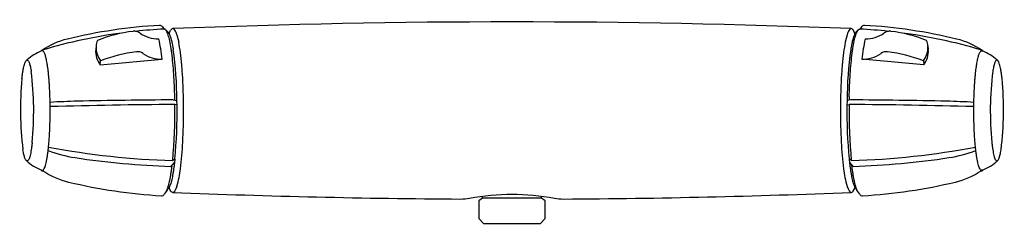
# Model space of a CAD drawing. Header units: millimetres. Extents: x -152 to 152, y -32 to 31.
import ezdxf

# ---------------------------------------------------------------- set-up
doc = ezdxf.new("R2010")
doc.units = ezdxf.units.MM
doc.header["$MEASUREMENT"] = 0
doc.layers.add('PLANNING', color=1, linetype='Continuous')

# ---------------------------------------------------------------- blocks, each defined once
blk = doc.blocks.new('82101000_f')
at = {"layer": 'PLANNING'}
for p, q in [((-108.22, 29.01), (-107.7, 28.26)), ((-107.21, 28.03), (-106.48, 27.29)), ((-106.16, 26.84), (-105.68, 27.89)), ((-105.03, 28.4), (-105.01, 28.4)), ((105.03, 28.4), (105.01, 28.4)), ((106.16, 26.84), (105.68, 27.89)), ((107.21, 28.03), (106.48, 27.29)), ((108.22, 29.01), (107.7, 28.26)), ((-103.75, 26.52), (-103.17, 24.19)), ((103.75, 26.52), (103.17, 24.19)), ((-145.53, 21.54), (-145.69, 21.48)), ((-128.76, 23.09), (-128.88, 21.92)), ((128.76, 23.09), (128.88, 21.92)), ((145.53, 21.54), (145.69, 21.48)), ((-127.49, 17.15), (-108.32, 18.91)), ((-127.49, 17.15), (-127.35, 18.41)), ((127.49, 17.15), (108.32, 18.91)), ((127.35, 18.41), (127.49, 17.15)), ((-104.85, 6.31), (-103.73, 6.11)), ((104.85, 6.31), (103.73, 6.11)), ((-103.71, 4.77), (-104.37, 4.85)), ((103.71, 4.77), (104.37, 4.85)), ((-151.4, -9.23), (-151.42, -9.11)), ((151.4, -9.23), (151.42, -9.11)), ((-105.06, -12.51), (-104.37, -12.02)), ((-104.37, -12.02), (-104.42, -12.48)), ((105.06, -12.51), (104.37, -12.02)), ((104.37, -12.02), (104.42, -12.48)), ((-104.46, -12.87), (-104.49, -13.06)), ((-104.42, -12.48), (-104.46, -12.87)), ((104.42, -12.48), (104.46, -12.87)), ((104.46, -12.87), (104.49, -13.06)), ((-145.69, -15.48), (-145.53, -15.54)), ((-145.49, -15.7), (-144.98, -15.85)), ((145.49, -15.7), (144.98, -15.85)), ((145.69, -15.48), (145.53, -15.54)), ((-105.01, -22.4), (-105.03, -22.4)), ((-9.15, -24.2), (-10.3, -25)), ((-9.15, -24.2), (-9.15, -23.7)), ((9.15, -24.2), (-9.15, -24.2)), ((9.15, -24.2), (9.15, -23.7)), ((10.3, -25.01), (9.15, -24.2)), ((105.01, -22.4), (105.03, -22.4)), ((-10.3, -25), (-10.3, -30.5)), ((10.3, -30.5), (10.3, -25.01)), ((-10.3, -30.5), (-8.8, -32)), ((-8.8, -32), (8.8, -32)), ((8.8, -32), (10.3, -30.5))]:
    blk.add_line(p, q, dxfattribs=at)
for centre, radius, start, end in [((0, -2600.28), 2630.78, 87.71234, 92.28766), ((-100.13, -128.72), 158.4, 93.247, 103.7059), ((-112.23, -15.4), 43.27, 96.7193, 111.8915), ((-116.93, 24.63), 2.97, 73.0963, 97.0339), ((-99.82, -129.22), 157.68, 92.857, 96.0776), ((-116.9, 24.83), 2.77, 53.5293, 72.4204), ((-109.04, 28.43), 1, 34.9011, 93.247), ((-104.85, 27.51), 0.911, 101.3665, 155.3523), ((-105.13, 27.57), 0.842, 26.1071, 81.7413), ((-109.31, 24.92), 5.79, 16.0705, 31.5099), ((109.31, 24.92), 5.79, 148.4901, 163.9295), ((105.13, 27.57), 0.842, 98.2587, 153.8929), ((104.85, 27.51), 0.911, 24.6477, 78.6335), ((99.82, -129.22), 157.68, 83.9224, 87.143), ((109.04, 28.43), 1, 86.753, 145.0989), ((100.13, -128.72), 158.4, 76.2941, 86.753), ((116.9, 24.83), 2.77, 107.5796, 126.4707), ((116.93, 24.63), 2.97, 82.9661, 106.9037), ((112.23, -15.4), 43.27, 68.1085, 83.2807), ((-131.88, 1.47), 24.4, 103.7059, 124.0995), ((-99.84, -129.09), 157.55, 97.4104, 106.8389), ((-122.14, 22.39), 6.66, 159.1452, 173.8888), ((-109.56, 35.12), 9.87, 234.7655, 271.3198), ((-168.14, 12.65), 60.14, 5.982, 12.101), ((168.14, 12.65), 60.14, 167.899, 174.018), ((109.56, 35.12), 9.87, 268.6802, 305.2345), ((99.84, -129.09), 157.55, 73.1611, 82.5896), ((122.14, 22.39), 6.66, 6.1112, 20.8548), ((131.88, 1.47), 24.4, 55.9005, 76.2941), ((-139.68, 6.71), 15.94, 112.151, 130.851), ((-144.59, 20.49), 1.55, 137.2888, 143.2092), ((-145.27, 21.12), 0.621, 116.9246, 137.2888), ((-145.39, 21.33), 0.378, 106.889, 115.873), ((-121.98, 21.35), 6.92, 175.3159, 217.3721), ((-122.3, 22.49), 6.49, 176.7415, 218.9505), ((-223.7, 5.4), 119.97, 0.3391, 7.9258), ((-150.96, 14.85), 48.69, 7.3039, 11.061), ((150.96, 14.85), 48.69, 168.939, 172.6961), ((223.7, 5.4), 119.97, 172.0742, 179.6609), ((122.3, 22.49), 6.49, 321.0495, 3.2585), ((121.98, 21.35), 6.92, 322.6279, 4.6841), ((145.39, 21.33), 0.378, 64.127, 73.111), ((145.27, 21.12), 0.621, 42.7112, 63.0754), ((139.68, 6.71), 15.94, 49.149, 67.849), ((144.59, 20.49), 1.55, 36.7908, 42.7112), ((-140.04, 7.09), 15.42, 130.7481, 131.9902), ((-111.22, -21.74), 43.27, 96.7193, 111.8915), ((-115.94, 18.33), 2.93, 53.8885, 96.7193), ((-108.55, 28.78), 9.87, 234.7779, 271.3352), ((-193.41, 9.21), 91.52, 4.996, 7.4227), ((193.41, 9.21), 91.52, 172.5773, 175.004), ((108.55, 28.78), 9.87, 268.6648, 305.2221), ((115.94, 18.33), 2.93, 83.2807, 126.1115), ((111.22, -21.74), 43.27, 68.1085, 83.2807), ((140.04, 7.09), 15.42, 48.0098, 49.2519), ((-235.9, 5.5), 134.17, 3.1091, 4.996), ((235.9, 5.5), 134.17, 175.004, 176.8909), ((-51.19, 3.21), 100.98, 174.4845, 187.0041), ((-249.06, 2.79), 100.98, 354.4845, 7.0041), ((-271.94, 3.54), 170.26, 1.4958, 3.1091), ((271.94, 3.54), 170.26, 176.8909, 178.5042), ((249.06, 2.79), 100.98, 172.9959, 185.5155), ((51.19, 3.21), 100.98, 352.9959, 5.5155), ((-96.26, -1649.22), 1655.55, 90.29727, 91.32635), ((-291.14, 3.09), 186.78, 0.9621, 1.27), ((-289.09, 3.02), 185.39, 0.5428, 0.9559), ((-292.68, 3), 191.01, 0.0001, 1.4958), ((292.68, 3), 191.01, 178.5042, 179.9999), ((289.09, 3.02), 185.39, 179.0441, 179.4572), ((291.14, 3.09), 186.78, 178.73, 179.0379), ((96.26, -1649.22), 1655.55, 88.67365, 89.70273), ((-129.53, -219.76), 225.7, 91.2834, 93.4176), ((-96.96, -1588.57), 1593.44, 90.26637, 91.65445), ((-268.42, 2.64), 164.07, 354.704, 0.7726), ((-262.16, 2.62), 158.47, 354.6986, 0.7787), ((262.16, 2.62), 158.47, 179.2213, 185.3014), ((268.42, 2.64), 164.07, 179.2274, 185.296), ((96.96, -1588.57), 1593.44, 88.34555, 89.73363), ((129.53, -219.76), 225.7, 86.5824, 88.7166), ((-282.53, 2.88), 180.86, 356.9407, 0.0392), ((282.53, 2.88), 180.86, 179.9608, 183.0593), ((-97.56, 235.48), 248.11, 259.338, 268.2685), ((-212.34, -1.16), 110.56, 352.7905, 357.089), ((212.34, -1.16), 110.56, 182.911, 187.2095), ((97.56, 235.48), 248.11, 271.7315, 280.662), ((-129.76, 25.37), 37.39, 248.3264, 261.5223), ((-97, 240.96), 255.46, 261.3832, 268.0556), ((97, 240.96), 255.46, 271.9444, 278.6168), ((129.76, 25.37), 37.39, 278.4777, 291.6736), ((-139.65, -0.67), 15.99, 227.9873, 247.8216), ((139.41, -237.66), 331.56, 137.3581, 137.6609), ((-136.08, -11.25), 33.63, 343.9979, 353.5304), ((136.08, -11.25), 33.63, 186.4696, 196.0021), ((-139.41, -237.66), 331.56, 42.3391, 42.6419), ((139.65, -0.67), 15.99, 292.1784, 312.0127), ((-145.41, -15.24), 0.464, 203.1137, 289.3118), ((-131.35, 5.19), 25.07, 236.3159, 256.348), ((131.35, 5.19), 25.07, 283.652, 303.6841), ((145.41, -15.24), 0.464, 250.6882, 336.8863), ((-99.51, 136.44), 160.13, 256.3629, 266.773), ((586.45, -489.55), 836.32, 145.9523, 146.09165), ((-586.45, -489.55), 836.32, 33.90835, 34.0477), ((99.51, 136.44), 160.13, 273.227, 283.6371), ((-108.47, -22.44), 1, 266.773, 326.0917), ((-0.06, 2603.42), 2627.92, 267.71125, 269.65405), ((-16.26, -1.64), 22.81, 270.8349, 277.8676), ((1.75, -113.51), 90.5, 91.1055, 99.4681), ((-1.75, -113.51), 90.5, 80.5319, 88.8945), ((16.27, -1.51), 22.94, 262.1526, 269.1449), ((0.02, 2605.19), 2629.69, 270.3466, 272.28809), ((108.47, -22.44), 1, 213.9083, 273.227)]:
    blk.add_arc(centre, radius, start, end, dxfattribs=at)
for points, weights in [([(-104.41, 7.23), (-104.88, 28.4), (-107.68, 28.26)], [0.999999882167, 0.752885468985, 0.976448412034]), ([(104.41, 7.23), (104.88, 28.4), (107.68, 28.26)], [1, 0.752885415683, 0.976448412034]), ([(-106.48, 27.29), (-105.58, 26.37), (-104.87, 21.94)], [0.852122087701, 0.881169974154, 0.98512636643]), ([(106.48, 27.29), (105.58, 26.37), (104.87, 21.94)], [0.852122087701, 0.881169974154, 0.98512636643]), ([(-143.87, 17.35), (-144.59, 21.9), (-145.53, 21.54)], [0.999999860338, 0.861967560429, 0.854036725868]), ([(143.87, 17.35), (144.59, 21.9), (145.53, 21.54)], [0.999999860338, 0.861967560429, 0.854036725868]), ([(-151.71, 12.91), (-150.41, 25.02), (-148.83, 15.11)], [1, 0.707106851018, 0.999999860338]), ([(151.71, 12.91), (150.41, 25.02), (148.83, 15.11)], [1, 0.707106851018, 0.999999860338]), ([(-143.53, -8.78), (-141.99, 5.57), (-143.87, 17.35)], [1, 0.707106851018, 0.999999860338]), ([(143.53, -8.78), (141.99, 5.57), (143.87, 17.35)], [1, 0.707106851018, 0.999999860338]), ([(-148.55, -6.91), (-149.83, -18.87), (-151.4, -9.23)], [0.999999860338, 0.711482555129, 1]), ([(-145.53, -15.54), (-144.31, -16.01), (-143.53, -8.78)], [0.860898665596, 0.828465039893, 1]), ([(145.53, -15.54), (144.31, -16.01), (143.53, -8.78)], [0.860898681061, 0.828464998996, 1]), ([(148.55, -6.91), (149.83, -18.87), (151.4, -9.23)], [0.999999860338, 0.711482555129, 1]), ([(-107.18, -22.32), (-106.02, -20.9), (-105.2, -13.84)], [1, 0.935069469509, 0.99721296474]), ([(-104.49, -13.06), (-105.28, -20.07), (-106.48, -21.29)], [0.964209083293, 0.837937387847, 0.832604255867]), ([(104.49, -13.06), (105.28, -20.07), (106.48, -21.29)], [0.964209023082, 0.837937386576, 0.832604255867]), ([(107.18, -22.32), (106.02, -20.9), (105.2, -13.84)], [1, 0.935069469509, 0.99721296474])]:
    blk.add_rational_spline(points, weights, degree=2, dxfattribs=at)
for points in [[(-105.03, -22.4), (-105.41, -22.39), (-105.8, -21.85), (-106.16, -20.84)], [(-103.75, -20.52), (-104.15, -21.76), (-104.58, -22.4), (-105.01, -22.4)], [(103.75, -20.52), (104.15, -21.76), (104.58, -22.4), (105.01, -22.4)], [(105.03, -22.4), (105.41, -22.39), (105.8, -21.85), (106.16, -20.84)]]:
    blk.add_open_spline(points, degree=3, dxfattribs=at)

msp = doc.modelspace()

# ---------------------------------------------------------------- block references
msp.add_blockref('82101000_f', (0, 0))

doc.saveas('drawing.dxf')
